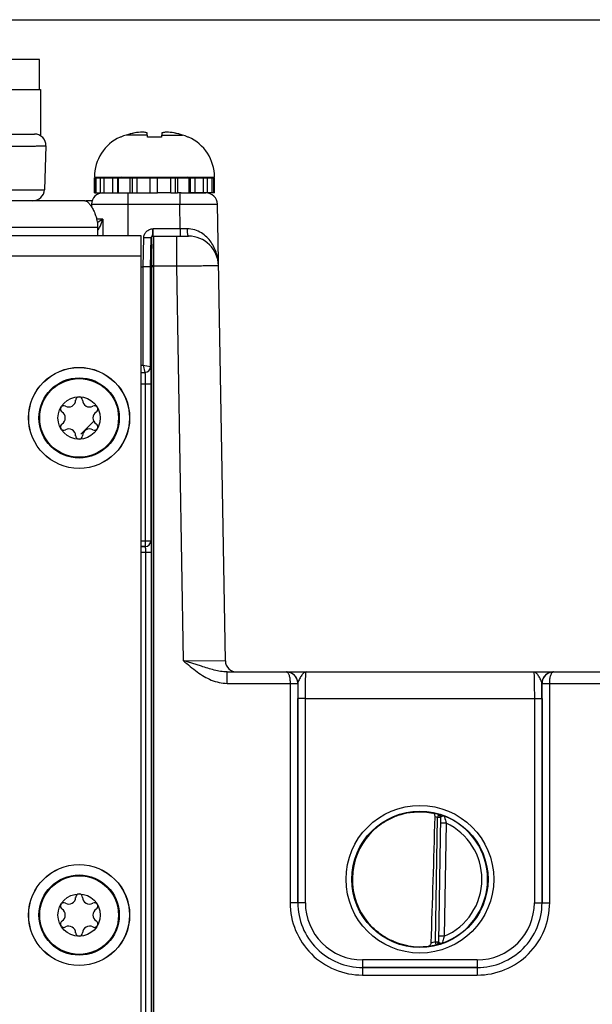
# Model space of a CAD drawing. Header units: inches. Extents: x 0 to 34, y 0 to 22.
# Tile 68 of 103: x 16 to 17.5, y 10.5 to 13. Entities that reach past the tile are written whole.
import ezdxf

# ---------------------------------------------------------------- set-up
doc = ezdxf.new("R2010")
doc.units = ezdxf.units.IN
doc.header["$LTSCALE"] = 1.87
doc.header["$MEASUREMENT"] = 0
doc.layers.get('0').update_dxf_attribs({"linetype": 'CONTINUOUS'})
for name, color, linetype in [('02___PRT_ALL_AXES', 7, 'CONTINUOUS'), ('03___PRT_ALL_CURVES', 7, 'CONTINUOUS'), ('COSMETIC', 7, 'CONTINUOUS'), ('DIMENSIONS', 7, 'CONTINUOUS'), ('SD_DOOR', 7, 'CONTINUOUS')]:
    doc.layers.add(name, color=color, linetype=linetype)
doc.styles.get("Standard").update_dxf_attribs({"font": 'txt', "width": 0.8})
doc.dimstyles.new('DIMSTYLE_1', dxfattribs={"dimtxt": 0.125, "dimasz": 0.18, "dimexe": 0.125, "dimexo": 0.0625, "dimgap": 0.0625, "dimtad": 0, "dimtih": 1, "dimtoh": 1, "dimzin": 4, "dimdsep": 46, "dimtxsty": 'STANDARD', "dimblk": '_FILLED', "dimblk1": '_FILLED', "dimblk2": '_FILLED', "dimcen": 0.09, "dimadec": 0, "dimazin": 0, "dimtp": 0.01, "dimtm": 0.01, "dimtfac": 1, "dimtofl": 0, "dimtmove": 0, "dimatfit": 3, "dimldrblk": '_FILLED', "dimfxl": 1, "dimtolj": 1, "dimtzin": 4, "dimarcsym": 0})

# ---------------------------------------------------------------- blocks, each defined once
blk = doc.blocks.new('_FILLED')
at = {"color": 0, "linetype": 'BYBLOCK'}
blk.add_solid([(0, 0), (-1, 0.174), (-1, -0.174)], dxfattribs=at)
blk = doc.blocks.new('*D5')
at = {"layer": 'DIMENSIONS', "color": 2, "linetype": 'CONTINUOUS'}
for p, q in [((15.7295, 13.0406), (22.6206, 13.0406)), ((22.4956, 13.0406), (22.4956, 10.7789)), ((22.4956, 8.2671), (22.4956, 10.5289)), ((20.9262, 8.2671), (22.6206, 8.2671))]:
    blk.add_line(p, q, dxfattribs=at)
at = {"layer": 'DIMENSIONS', "color": 2, "linetype": 'CONTINUOUS', "xscale": 0.18, "yscale": 0.18, "zscale": 0.18}
for p, rotation in [((22.4956, 13.0406), 90), ((22.4956, 8.2671), 270)]:
    blk.add_blockref('_FILLED', p, dxfattribs=dict(at, rotation=rotation))
at = {"layer": 'DIMENSIONS', "color": 2, "linetype": 'CONTINUOUS', "insert": (22.4956, 10.7164), "char_height": 0.125, "width": 1.225, "attachment_point": 2, "line_spacing_factor": 0.9}
blk.add_mtext('4.77{\\Ftxt.shx;\\W1.000000;\\H0.125000; }[121.2]', dxfattribs=at)

msp = doc.modelspace()

# ---------------------------------------------------------------- linework, layer by layer
at = {"color": 7, "linetype": 'CONTINUOUS'}
for p, q in [((16.0802, 12.9358), (15.8243, 12.9358)), ((16.0802, 12.857), (16.0802, 12.9358)), ((15.6865, 12.857), (16.0821, 12.857)), ((16.0821, 12.857), (16.0821, 12.7363)), ((16.3625, 12.7379), (16.3074, 12.7379)), ((16.363, 12.7327), (16.3619, 12.7435)), ((16.4007, 12.7435), (16.3996, 12.7327)), ((16.4001, 12.7379), (16.4552, 12.7379)), ((16.2934, 12.7327), (16.2915, 12.7327)), ((16.3996, 12.7327), (16.363, 12.7327)), ((16.4711, 12.7327), (16.4692, 12.7327)), ((16.2238, 12.6275), (16.5388, 12.6275)), ((16.2238, 12.6255), (16.3898, 12.6255)), ((16.2248, 12.5861), (16.2248, 12.6255)), ((16.2282, 12.5861), (16.2282, 12.6255)), ((16.24, 12.5861), (16.24, 12.6255)), ((16.2498, 12.5861), (16.2498, 12.6255)), ((16.2721, 12.5861), (16.2721, 12.6255)), ((16.2849, 12.5861), (16.2849, 12.6255)), ((16.2872, 12.5861), (16.2872, 12.6255)), ((16.3173, 12.5861), (16.3173, 12.6255)), ((16.3242, 12.5861), (16.3242, 12.6255)), ((16.3357, 12.5861), (16.3357, 12.6255)), ((16.3701, 12.5861), (16.3701, 12.6255)), ((16.3703, 12.5861), (16.3703, 12.6255)), ((16.3898, 12.5861), (16.3898, 12.6255)), ((16.5371, 12.6255), (16.5388, 12.6255)), ((16.2238, 12.5861), (16.3702, 12.5861)), ((16.3119, 12.5861), (16.3119, 12.4738)), ((16.3703, 12.5861), (16.3898, 12.5861)), ((16.4245, 12.5861), (16.4416, 12.5861)), ((16.448, 12.5861), (16.448, 12.5566)), ((16.4515, 12.5861), (16.5164, 12.5861)), ((16.5388, 12.5861), (16.5371, 12.5861)), ((16.2163, 12.5566), (16.2162, 12.5497)), ((16.2163, 12.5566), (16.448, 12.5566)), ((16.4491, 12.4922), (16.448, 12.5566)), ((16.5673, 11.3586), (16.5464, 12.5566)), ((16.2459, 12.5171), (16.2296, 12.5171)), ((16.2459, 12.5171), (16.2313, 12.5075)), ((16.2459, 12.5171), (16.2456, 12.4738)), ((16.2339, 12.489), (16.2364, 12.4933)), ((16.4491, 12.4922), (16.3776, 12.4922)), ((16.4491, 12.4922), (16.4491, 12.4728)), ((16.4669, 12.4921), (16.4491, 12.4922)), ((16.3468, 12.4738), (13.5168, 12.4738)), ((16.3468, 9.0208), (16.3468, 12.4738)), ((16.352, 12.3918), (16.3533, 12.4679)), ((16.3713, 12.3918), (16.3726, 12.4679)), ((16.3726, 12.4679), (16.3735, 12.4679)), ((16.3776, 12.4728), (16.4704, 12.4728)), ((16.3785, 12.4728), (16.3787, 12.4723)), ((16.439, 12.4728), (16.439, 12.3944)), ((16.3468, 12.4198), (13.5168, 12.4198)), ((16.3468, 12.3918), (16.352, 12.3918)), ((16.352, 12.1345), (16.352, 12.3918)), ((16.3713, 12.3918), (16.352, 12.3918)), ((16.3713, 12.1302), (16.3713, 12.3918)), ((16.3713, 12.3918), (16.3735, 12.3918)), ((16.3735, 12.3945), (16.3735, 12.3918)), ((16.3785, 12.3944), (16.3735, 12.3945)), ((16.3735, 12.3918), (16.3737, 9.6402)), ((16.3785, 12.3918), (16.3735, 12.3918)), ((16.3785, 12.3944), (16.3785, 12.3918)), ((16.3785, 12.3944), (16.4389, 12.3944)), ((16.3785, 12.3918), (16.3787, 9.6401)), ((16.4389, 12.3944), (16.457, 11.359)), ((16.3468, 12.1345), (16.352, 12.1345)), ((16.352, 12.1345), (16.3563, 12.1152)), ((16.352, 12.1345), (16.3713, 12.1302)), ((16.3713, 12.1302), (16.3713, 12.1302)), ((16.3468, 12.1153), (16.3563, 12.1152)), ((16.3468, 12.1152), (16.3563, 12.1152)), ((16.3563, 12.1152), (16.3563, 12.1152)), ((16.3468, 12.0852), (16.3721, 12.0852)), ((16.3571, 12.0852), (16.3571, 11.6584)), ((16.3721, 12.0852), (16.3721, 11.6734)), ((16.3468, 11.6734), (16.3721, 11.6734)), ((16.3468, 11.6584), (16.3571, 11.6584)), ((16.3571, 11.6584), (16.3468, 11.6584)), ((16.3571, 11.6584), (16.3571, 11.6584)), ((16.3721, 11.6734), (16.3721, 11.6734)), ((16.3468, 11.6434), (16.3726, 11.6434)), ((16.3576, 11.6434), (16.3576, 9.1045)), ((16.3726, 11.6434), (16.3726, 9.1205)), ((16.457, 11.359), (16.5673, 11.3586)), ((16.5045, 11.3441), (16.457, 11.359)), ((16.5719, 11.2993), (16.5719, 11.3291)), ((16.5719, 11.3291), (16.7274, 11.3291)), ((16.7275, 11.3291), (17.4277, 11.3291)), ((17.4277, 11.3291), (17.4267, 11.3291)), ((17.4278, 11.3291), (17.7824, 11.3291)), ((16.5719, 11.2993), (16.7373, 11.2993)), ((16.7373, 11.2993), (16.7372, 10.7238)), ((16.7373, 11.2993), (16.7572, 11.2993)), ((16.7373, 11.2992), (16.756, 11.2992)), ((16.756, 11.2992), (16.7572, 11.2991)), ((16.7572, 11.2991), (16.7572, 10.7237)), ((16.7575, 11.2991), (16.7572, 11.2991)), ((16.7578, 11.3011), (16.7575, 11.2991)), ((17.3977, 11.2991), (17.3974, 11.3011)), ((17.398, 11.2991), (17.3977, 11.2991)), ((17.398, 11.2993), (17.418, 11.2993)), ((17.398, 11.2991), (17.3993, 11.2992)), ((17.398, 10.7237), (17.398, 11.2991)), ((17.3993, 11.2992), (17.418, 11.2992)), ((17.418, 11.2993), (17.7923, 11.2993)), ((17.418, 10.7238), (17.418, 11.2993)), ((16.7573, 10.7238), (16.7574, 11.2599)), ((16.7774, 11.2597), (16.7574, 11.2599)), ((16.7773, 10.7236), (16.7774, 11.2597)), ((16.7774, 11.2597), (17.3779, 11.2597)), ((17.3779, 11.2597), (17.3979, 11.2599)), ((17.3779, 11.2597), (17.3779, 10.7236)), ((17.3979, 11.2599), (17.3979, 10.7238)), ((17.1263, 10.9551), (17.1241, 10.9476)), ((17.1263, 10.9555), (17.1263, 10.9551)), ((17.1184, 10.6212), (17.1241, 10.9476)), ((17.132, 10.9474), (17.1241, 10.9476)), ((17.132, 10.9478), (17.1263, 10.6207)), ((17.1467, 10.9324), (17.1317, 10.9326)), ((17.1467, 10.9324), (17.1415, 10.6356)), ((16.7572, 10.7237), (16.7372, 10.7238)), ((16.7573, 10.7238), (16.7572, 10.7237)), ((16.7773, 10.7236), (16.7573, 10.7238)), ((17.3779, 10.7236), (17.3979, 10.7238)), ((17.3979, 10.7238), (17.398, 10.7237)), ((17.398, 10.7237), (17.418, 10.7238)), ((17.1184, 10.6212), (17.1263, 10.6211)), ((17.1203, 10.6136), (17.1184, 10.6212)), ((17.1263, 10.6207), (17.1264, 10.6201)), ((17.1415, 10.6356), (17.1265, 10.6359)), ((17.1203, 10.6132), (17.1228, 10.6137)), ((17.1203, 10.6136), (17.1203, 10.6132)), ((17.228, 10.5736), (16.9272, 10.5736)), ((16.9272, 10.5736), (16.9272, 10.5538)), ((17.228, 10.5736), (17.228, 10.5538)), ((16.9273, 10.5538), (16.9272, 10.5537)), ((16.9272, 10.5537), (17.2281, 10.5537)), ((16.9272, 10.5537), (16.9272, 10.5338)), ((17.228, 10.5538), (16.9273, 10.5538)), ((17.228, 10.5538), (17.2281, 10.5537)), ((17.2281, 10.5537), (17.2281, 10.5338)), ((16.9272, 10.5338), (17.2281, 10.5338))]:
    msp.add_line(p, q, dxfattribs=at)
for centre, radius in [((16.1838, 11.9958), 0.1325), ((16.1838, 11.9956), 0.1053), ((16.1838, 11.9956), 0.1033), ((16.1838, 11.9956), 0.0555), ((17.0776, 10.7853), 0.1937), ((17.0776, 10.7851), 0.1787), ((16.1838, 10.6913), 0.1325), ((16.1838, 10.6913), 0.1053), ((16.1838, 10.6913), 0.1033), ((16.1838, 10.6913), 0.0555)]:
    msp.add_circle(centre, radius, dxfattribs=at)
for centre, radius, start, end in [((16.3418, 12.623), 0.1199, 106.7057, 113.8165), ((16.3813, 12.4916), 0.2571, 101.5959, 106.7092), ((16.3813, 12.4917), 0.257, 103.8932, 104.7919), ((16.3813, 12.4917), 0.2571, 101.595, 103.0903), ((16.3598, 12.5555), 0.1904, 92.9669, 99.1137), ((16.4029, 12.5558), 0.1901, 80.882, 87.0374), ((16.3813, 12.4916), 0.2571, 73.2908, 78.4041), ((16.3813, 12.4917), 0.2571, 76.9097, 78.405), ((16.3814, 12.4917), 0.257, 75.2081, 76.1068), ((16.4208, 12.623), 0.1199, 66.1835, 73.2943), ((16.3395, 12.6275), 0.1157, 114.4946, 180), ((16.4231, 12.6275), 0.1157, 0, 65.5054), ((16.2947, 12.6196), 0.00787, 48.4951, 90), ((16.4679, 12.6196), 0.00787, 90, 131.6998), ((16.2463, 12.5561), 0.03, 90, 179), ((16.5164, 12.5561), 0.03, 1, 90), ((16.1927, 12.5157), 0.0491, 323.6862, 326.9913), ((16.1608, 12.5344), 0.0861, 331.4906, 334.7809), ((16.3776, 12.4678), 0.005, 90.0043, 179.0045), ((16.3785, 12.4678), 0.005, 90.0043, 179.0045), ((16.4704, 12.3941), 0.0787, 1, 90), ((16.3563, 12.1302), 0.015, 269.9861, 359.979), ((16.3563, 12.1302), 0.015, 269.9861, 359.979), ((16.1566, 12.0426), 0.0181, 241.6303, 358.3697), ((16.1838, 12.0418), 0.00906, 1.6303, 178.3697), ((16.2109, 12.0426), 0.0181, 181.6303, 298.3697), ((16.1437, 12.0187), 0.00906, 61.6303, 238.3697), ((16.2238, 12.0187), 0.00906, 301.6303, 118.3697), ((16.1295, 11.9956), 0.0181, 301.6303, 58.3697), ((16.2381, 11.9956), 0.0181, 121.6303, 238.3697), ((16.1437, 11.9725), 0.00906, 121.6303, 298.3697), ((16.1566, 11.9486), 0.0181, 1.6303, 118.3697), ((16.2109, 11.9486), 0.0181, 61.6303, 178.3697), ((16.2238, 11.9725), 0.00906, 241.6303, 58.3697), ((16.1838, 11.9493), 0.00906, 181.6303, 358.3697), ((16.3571, 11.6734), 0.015, 270.0283, 359.9437), ((16.3571, 11.6734), 0.015, 270.0279, 359.9441), ((16.5973, 11.3591), 0.03, 181, 270.0005), ((16.7274, 11.3258), 0.00328, 87.874, 89.9772), ((16.7275, 11.2991), 0.03, 86.5239, 89.9979), ((16.7275, 11.2991), 0.03, 81.7514, 86.5252), ((16.7275, 11.2991), 0.03, 73.9349, 81.7431), ((16.7276, 11.2991), 0.03, 0.29, 73.9321), ((17.4277, 11.2991), 0.03, 106.509, 179.71), ((17.4277, 11.2991), 0.03, 106.1757, 106.5052), ((17.4277, 11.2991), 0.03, 98.2751, 106.1727), ((17.4277, 11.2991), 0.03, 93.722, 98.2668), ((17.4277, 11.2991), 0.03, 90.0023, 93.7235), ((17.4278, 11.3258), 0.00328, 90.0235, 92.1254), ((16.7272, 11.2991), 0.03, 359.9986, 0.2485), ((21.5507, 11.2595), 4.7933, 179.5266, 179.9953), ((16.7277, 11.2991), 0.0299, 0, 0.294), ((17.4276, 11.2991), 0.0299, 179.706, 180), ((12.8599, 11.2606), 4.5379, 359.9915, 0.4866), ((17.428, 11.2991), 0.03, 179.7516, 180.0014), ((17.0776, 10.7852), 0.1772, 97.5897, 260.4103), ((17.0778, 10.7844), 0.178, 97.613, 98.5565), ((17.0776, 10.7854), 0.1766, 74.0133, 78.9223), ((17.1241, 10.9479), 0.00787, 359.0032, 74.0573), ((17.1241, 10.9476), 0.00787, 1.6026, 74.0232), ((17.0776, 10.7851), 0.169, 74.0143, 76.3145), ((17.1241, 10.9476), 0.00784, 359.0019, 1.6125), ((17.0776, 10.7852), 0.1776, 359.9909, 68.7991), ((17.0776, 10.7852), 0.1626, 359.9908, 64.8576), ((17.0761, 10.7852), 0.1757, 180.0283, 182.5752), ((17.0776, 10.7851), 0.1776, 289.1915, 359.9988), ((17.0777, 10.7851), 0.1626, 293.1308, 0.0029), ((16.1437, 10.7144), 0.00906, 61.6303, 238.3697), ((16.1566, 10.7383), 0.0181, 241.6303, 358.3697), ((16.1838, 10.7375), 0.00906, 1.6303, 178.3697), ((16.2109, 10.7383), 0.0181, 181.6303, 298.3697), ((16.2238, 10.7144), 0.00906, 301.6303, 118.3697), ((16.9272, 10.7237), 0.1899, 179.9889, 270.0019), ((16.9272, 10.7236), 0.1699, 179.9847, 270.005), ((16.9273, 10.7237), 0.17, 179.9855, 269.9983), ((16.9272, 10.7236), 0.15, 179.9812, 270.0004), ((17.228, 10.7237), 0.17, 270.0017, 0.0146), ((17.228, 10.7236), 0.15, 269.9996, 0.0188), ((17.2281, 10.7237), 0.1899, 269.9981, 0.0111), ((17.2281, 10.7236), 0.1699, 269.995, 0.0153), ((16.1295, 10.6913), 0.0181, 301.6303, 58.3697), ((16.2381, 10.6913), 0.0181, 121.6303, 238.3697), ((16.1437, 10.6681), 0.00906, 121.6303, 298.3697), ((16.2238, 10.6681), 0.00906, 241.6303, 58.3697), ((16.1566, 10.6442), 0.0181, 1.6303, 118.3697), ((16.1838, 10.645), 0.00906, 181.6303, 358.3697), ((16.2109, 10.6442), 0.0181, 61.6303, 178.3697), ((17.0775, 10.7853), 0.169, 280.1153, 283.984), ((17.1184, 10.6209), 0.00787, 283.9403, 358.9966), ((17.1184, 10.6212), 0.00787, 283.9738, 356.3966), ((17.1184, 10.6212), 0.00784, 356.3867, 358.9981), ((17.0778, 10.7863), 0.1783, 259.8292, 260.3976), ((17.0763, 10.7764), 0.1683, 260.3452, 277.8084), ((17.0776, 10.785), 0.1767, 277.0182, 283.9844)]:
    msp.add_arc(centre, radius, start, end, dxfattribs=at)
msp.add_ellipse((17.0993, 13.5425), major_axis=(0.078, 4.4688), ratio=0.01745, start_param=-2.283644, end_param=-2.189561, dxfattribs=at)
for points, knots in [([(16.3619, 12.7435), (16.3609, 12.7438), (16.357, 12.7447), (16.3529, 12.7454), (16.3499, 12.7456)], [0, 0, 0, 0, 0.253969, 1, 1, 1, 1]), ([(16.4127, 12.7456), (16.4117, 12.7455), (16.4077, 12.7451), (16.4037, 12.7443), (16.4007, 12.7435)], [0, 0, 0, 0, 0.246609, 1, 1, 1, 1]), ([(16.448, 12.5566), (16.4544, 12.5567), (16.4669, 12.5567), (16.4851, 12.5568), (16.4995, 12.5568), (16.5102, 12.5568), (16.5173, 12.5568), (16.5238, 12.5568), (16.5295, 12.5568), (16.5345, 12.5568), (16.5381, 12.5568), (16.5405, 12.5568), (16.542, 12.5568), (16.5433, 12.5567), (16.5444, 12.5567), (16.5452, 12.5567), (16.5458, 12.5567), (16.5461, 12.5567), (16.5462, 12.5567), (16.5463, 12.5566), (16.5464, 12.5566), (16.5464, 12.5566)], [0, 0, 0, 0, 0.195075, 0.382651, 0.555523, 0.63434, 0.707048, 0.772947, 0.831402, 0.881851, 0.923809, 0.941475, 0.956872, 0.969965, 0.980723, 0.989118, 0.995134, 0.997244, 0.998756, 0.99967, 1, 1, 1, 1]), ([(16.2387, 12.4977), (16.2401, 12.5009), (16.2428, 12.5072), (16.2449, 12.5138), (16.2459, 12.5171)], [0, 0, 0, 0, 0.502747, 1, 1, 1, 1]), ([(16.3533, 12.4679), (16.3533, 12.4711), (16.3547, 12.4774), (16.3601, 12.4853), (16.3669, 12.4897), (16.3729, 12.4916), (16.376, 12.492), (16.3776, 12.4922)], [0, 0, 0, 0, 0.249708, 0.499434, 0.749132, 0.874531, 1, 1, 1, 1]), ([(16.3726, 12.4679), (16.3726, 12.4686), (16.3729, 12.47), (16.3741, 12.4717), (16.3759, 12.4729), (16.3765, 12.4751), (16.3768, 12.4775), (16.377, 12.4805), (16.3773, 12.4855), (16.3774, 12.4894), (16.3776, 12.4922)], [0, 0, 0, 0, 0.081641, 0.157775, 0.249818, 0.319455, 0.413485, 0.533824, 0.676041, 1, 1, 1, 1]), ([(16.3776, 12.4922), (16.3775, 12.4909), (16.3775, 12.4884), (16.3774, 12.4848), (16.3774, 12.4815), (16.3774, 12.4787), (16.3774, 12.4766), (16.3774, 12.4752), (16.3774, 12.4744), (16.3775, 12.4737), (16.3775, 12.4732), (16.3775, 12.473), (16.3775, 12.4728), (16.3776, 12.4728)], [0, 0, 0, 0, 0.195925, 0.383792, 0.55656, 0.70774, 0.831658, 0.881895, 0.923666, 0.956584, 0.980354, 0.994789, 1, 1, 1, 1]), ([(16.5492, 12.3955), (16.549, 12.4061), (16.5457, 12.4278), (16.5338, 12.4529), (16.5191, 12.4704), (16.5047, 12.4818), (16.487, 12.49), (16.4737, 12.4921), (16.4669, 12.4921)], [0, 0, 0, 0, 0.228207, 0.463117, 0.586511, 0.715982, 0.853584, 1, 1, 1, 1]), ([(16.4669, 12.4921), (16.4669, 12.4896), (16.467, 12.4861), (16.4675, 12.4815), (16.4679, 12.4786), (16.4684, 12.4762), (16.4689, 12.4746), (16.4694, 12.4737), (16.4698, 12.4731), (16.4702, 12.4728), (16.4704, 12.4728)], [0, 0, 0, 0, 0.368904, 0.535599, 0.682371, 0.804246, 0.897585, 0.933054, 0.96126, 1, 1, 1, 1]), ([(16.3726, 12.4679), (16.3725, 12.4679), (16.3724, 12.4679), (16.3721, 12.4679), (16.3716, 12.4678), (16.371, 12.4678), (16.3701, 12.4678), (16.3687, 12.4678), (16.3666, 12.4678), (16.3638, 12.4678), (16.3605, 12.4678), (16.357, 12.4679), (16.3545, 12.4679), (16.3533, 12.4679)], [0, 0, 0, 0, 0.006618, 0.022456, 0.047464, 0.081423, 0.124022, 0.174864, 0.299293, 0.450043, 0.621461, 0.807096, 1, 1, 1, 1]), ([(16.3735, 12.4679), (16.3736, 12.4679), (16.3736, 12.4678), (16.3737, 12.4675), (16.3737, 12.4671), (16.3738, 12.4665), (16.3738, 12.4657), (16.3739, 12.4643), (16.3739, 12.4621), (16.374, 12.4591), (16.374, 12.4554), (16.3741, 12.4511), (16.3741, 12.4463), (16.3741, 12.4409), (16.374, 12.433), (16.3739, 12.4223), (16.3738, 12.4087), (16.3736, 12.3993), (16.3735, 12.3945)], [0, 0, 0, 0, 0.001465, 0.005155, 0.011198, 0.019603, 0.030358, 0.04344, 0.076462, 0.118363, 0.168747, 0.227132, 0.29296, 0.365602, 0.444362, 0.617168, 0.804769, 1, 1, 1, 1]), ([(16.3787, 12.4723), (16.3788, 12.4713), (16.3789, 12.4685), (16.379, 12.4631), (16.3791, 12.4555), (16.3791, 12.4459), (16.379, 12.4346), (16.3789, 12.4172), (16.3787, 12.4037), (16.3785, 12.3944)], [0, 0, 0, 0, 0.038199, 0.107851, 0.206723, 0.331602, 0.47842, 0.642388, 1, 1, 1, 1]), ([(16.4389, 12.3944), (16.4461, 12.3945), (16.4602, 12.3947), (16.4775, 12.3949), (16.4907, 12.395), (16.5, 12.3951), (16.5087, 12.3952), (16.5166, 12.3953), (16.5239, 12.3954), (16.5303, 12.3954), (16.5358, 12.3955), (16.5399, 12.3955), (16.5426, 12.3955), (16.5443, 12.3955), (16.5458, 12.3955), (16.547, 12.3955), (16.5478, 12.3955), (16.5483, 12.3955), (16.5486, 12.3955), (16.5489, 12.3955), (16.549, 12.3955), (16.5491, 12.3955), (16.5492, 12.3955), (16.5492, 12.3955)], [0, 0, 0, 0, 0.195087, 0.382674, 0.471384, 0.555556, 0.634376, 0.707088, 0.77299, 0.831448, 0.881899, 0.923857, 0.941522, 0.956919, 0.97001, 0.980765, 0.989158, 0.992462, 0.995168, 0.997275, 0.998782, 0.999689, 1, 1, 1, 1]), ([(16.3713, 12.1302), (16.3713, 12.1302), (16.3714, 12.1301), (16.3714, 12.1299), (16.3714, 12.1296), (16.3715, 12.129), (16.3715, 12.1279), (16.3716, 12.1264), (16.3717, 12.1245), (16.3717, 12.1222), (16.3718, 12.1196), (16.3719, 12.1155), (16.372, 12.1097), (16.372, 12.102), (16.3721, 12.0938), (16.3721, 12.0881), (16.3721, 12.0852)], [0, 0, 0, 0, 0.002194, 0.006648, 0.013413, 0.022488, 0.047493, 0.08145, 0.124047, 0.174886, 0.23349, 0.299309, 0.450058, 0.621472, 0.807109, 1, 1, 1, 1]), ([(16.3563, 12.1152), (16.3564, 12.1152), (16.3564, 12.1149), (16.3565, 12.1145), (16.3565, 12.1137), (16.3566, 12.1127), (16.3567, 12.1114), (16.3567, 12.1099), (16.3568, 12.1081), (16.3569, 12.1054), (16.357, 12.1015), (16.357, 12.0964), (16.3571, 12.0909), (16.3571, 12.0871), (16.3571, 12.0852)], [0, 0, 0, 0, 0.006877, 0.022812, 0.047866, 0.081845, 0.124446, 0.175276, 0.233861, 0.299653, 0.45033, 0.621659, 0.807204, 1, 1, 1, 1]), ([(16.3571, 11.6584), (16.3571, 11.6584), (16.3572, 11.6582), (16.3572, 11.658), (16.3572, 11.6576), (16.3573, 11.6568), (16.3574, 11.6555), (16.3575, 11.6537), (16.3575, 11.6515), (16.3576, 11.649), (16.3576, 11.6462), (16.3576, 11.6444), (16.3576, 11.6434)], [0, 0, 0, 0, 0.008607, 0.025972, 0.052175, 0.087041, 0.181476, 0.305909, 0.455813, 0.625707, 0.809346, 1, 1, 1, 1]), ([(16.3721, 11.6734), (16.3721, 11.6733), (16.3721, 11.673), (16.3722, 11.6725), (16.3722, 11.6718), (16.3723, 11.6707), (16.3723, 11.6694), (16.3724, 11.6672), (16.3725, 11.664), (16.3725, 11.6595), (16.3726, 11.6545), (16.3726, 11.6491), (16.3726, 11.6453), (16.3726, 11.6434)], [0, 0, 0, 0, 0.008119, 0.025275, 0.051373, 0.086189, 0.129407, 0.180636, 0.30517, 0.455228, 0.625307, 0.809143, 1, 1, 1, 1]), ([(16.5719, 11.3291), (16.5662, 11.3291), (16.5547, 11.3303), (16.5379, 11.3341), (16.5212, 11.3389), (16.5101, 11.3423), (16.5045, 11.3441)], [0, 0, 0, 0, 0.247776, 0.495527, 0.745711, 1, 1, 1, 1]), ([(16.4937, 11.3291), (16.4995, 11.325), (16.5113, 11.3172), (16.5303, 11.3075), (16.5506, 11.3009), (16.5648, 11.2993), (16.5719, 11.2993)], [0, 0, 0, 0, 0.250149, 0.500224, 0.750192, 1, 1, 1, 1]), ([(16.7572, 11.2993), (16.7572, 11.3032), (16.7556, 11.3112), (16.7488, 11.3211), (16.7389, 11.3276), (16.7312, 11.3291), (16.7274, 11.3291)], [0, 0, 0, 0, 0.256485, 0.508952, 0.756195, 1, 1, 1, 1]), ([(16.7275, 11.3291), (16.7282, 11.3291), (16.7296, 11.3286), (16.7314, 11.3267), (16.733, 11.324), (16.7345, 11.3203), (16.7357, 11.3159), (16.7369, 11.3088), (16.7372, 11.3031), (16.7373, 11.2993)], [0, 0, 0, 0, 0.058913, 0.132924, 0.228639, 0.347582, 0.488372, 0.647627, 1, 1, 1, 1]), ([(16.7789, 11.3291), (16.778, 11.3291), (16.7759, 11.3287), (16.7731, 11.3268), (16.7702, 11.324), (16.7674, 11.3203), (16.7646, 11.3159), (16.7619, 11.3111), (16.7595, 11.3062), (16.7582, 11.3028), (16.7578, 11.3011)], [0, 0, 0, 0, 0.078581, 0.169087, 0.277834, 0.405668, 0.549534, 0.703313, 0.857696, 1, 1, 1, 1]), ([(16.7774, 11.2597), (16.7774, 11.2643), (16.7774, 11.2731), (16.7775, 11.286), (16.7776, 11.2962), (16.7777, 11.3037), (16.7778, 11.3087), (16.7779, 11.3132), (16.7781, 11.3173), (16.7782, 11.3208), (16.7783, 11.3237), (16.7785, 11.3257), (16.7786, 11.327), (16.7786, 11.3277), (16.7787, 11.3283), (16.7788, 11.3288), (16.7788, 11.329), (16.7789, 11.3291), (16.7789, 11.3291)], [0, 0, 0, 0, 0.195361, 0.38296, 0.555671, 0.634365, 0.706936, 0.772694, 0.831016, 0.881349, 0.923218, 0.956231, 0.969319, 0.980089, 0.988521, 0.994607, 0.998369, 1, 1, 1, 1]), ([(17.3974, 11.3011), (17.3971, 11.3028), (17.3958, 11.3062), (17.3933, 11.3111), (17.3906, 11.3159), (17.3878, 11.3203), (17.385, 11.324), (17.3822, 11.3268), (17.3793, 11.3287), (17.3772, 11.3291), (17.3763, 11.3291)], [0, 0, 0, 0, 0.142304, 0.296687, 0.450466, 0.594331, 0.722165, 0.830913, 0.921415, 1, 1, 1, 1]), ([(17.3763, 11.3291), (17.3763, 11.3291), (17.3764, 11.329), (17.3764, 11.3288), (17.3765, 11.3283), (17.3766, 11.3277), (17.3767, 11.327), (17.3768, 11.3257), (17.3769, 11.3237), (17.377, 11.3208), (17.3772, 11.3173), (17.3773, 11.3132), (17.3774, 11.3087), (17.3775, 11.3037), (17.3776, 11.2962), (17.3777, 11.286), (17.3778, 11.2731), (17.3779, 11.2643), (17.3779, 11.2597)], [0, 0, 0, 0, 0.001631, 0.005393, 0.011479, 0.019911, 0.03068, 0.043769, 0.076782, 0.118652, 0.168985, 0.227307, 0.293065, 0.365635, 0.444328, 0.617038, 0.804636, 1, 1, 1, 1]), ([(17.4278, 11.3291), (17.424, 11.3291), (17.4163, 11.3276), (17.4064, 11.3211), (17.3996, 11.3112), (17.398, 11.3032), (17.398, 11.2993)], [0, 0, 0, 0, 0.243804, 0.491044, 0.743514, 1, 1, 1, 1]), ([(17.418, 11.2993), (17.418, 11.3031), (17.4183, 11.3088), (17.4196, 11.3159), (17.4208, 11.3203), (17.4222, 11.324), (17.4238, 11.3267), (17.4256, 11.3286), (17.427, 11.3291), (17.4277, 11.3291)], [0, 0, 0, 0, 0.352374, 0.511631, 0.652423, 0.771365, 0.867078, 0.941087, 1, 1, 1, 1]), ([(16.9004, 10.7867), (16.9005, 10.7971), (16.9026, 10.818), (16.911, 10.8483), (16.9247, 10.8765), (16.9432, 10.902), (16.9658, 10.9238), (16.9919, 10.9413), (17.0206, 10.9539), (17.041, 10.9589), (17.0513, 10.9604)], [0, 0, 0, 0, 0.124994, 0.249987, 0.37498, 0.499979, 0.624978, 0.749984, 0.874989, 1, 1, 1, 1]), ([(17.0542, 10.9608), (17.0595, 10.9615), (17.0787, 10.9632), (17.098, 10.9616), (17.1116, 10.9587)], [0, 0, 0, 0, 0.279239, 1, 1, 1, 1]), ([(17.1175, 10.9493), (17.1176, 10.9505), (17.1173, 10.9527), (17.116, 10.9557), (17.114, 10.9578), (17.1124, 10.9585), (17.1116, 10.9587)], [0, 0, 0, 0, 0.298125, 0.561483, 0.789509, 1, 1, 1, 1]), ([(17.1418, 10.9507), (17.1408, 10.9511), (17.1387, 10.9519), (17.1358, 10.9529), (17.1331, 10.9537), (17.1308, 10.9544), (17.1292, 10.9549), (17.1281, 10.9551), (17.1275, 10.9553), (17.127, 10.9554), (17.1266, 10.9555), (17.1264, 10.9555), (17.1263, 10.9555), (17.1263, 10.9555)], [0, 0, 0, 0, 0.209006, 0.401173, 0.572581, 0.719657, 0.838995, 0.887226, 0.927312, 0.958886, 0.98164, 0.995323, 1, 1, 1, 1]), ([(17.1418, 10.9507), (17.1408, 10.9511), (17.1391, 10.9511), (17.137, 10.9507), (17.1355, 10.9503), (17.1341, 10.9498), (17.1328, 10.9491), (17.132, 10.9483), (17.132, 10.9478)], [0, 0, 0, 0, 0.296307, 0.4487, 0.5968, 0.731983, 0.846458, 1, 1, 1, 1]), ([(17.1418, 10.9507), (17.142, 10.9501), (17.1434, 10.944), (17.1451, 10.9378), (17.1467, 10.9324)], [0, 0, 0, 0, 0.097085, 1, 1, 1, 1]), ([(17.0464, 10.6108), (17.0366, 10.6126), (17.0172, 10.6177), (16.99, 10.6303), (16.9652, 10.6472), (16.9437, 10.668), (16.9259, 10.6921), (16.9124, 10.7189), (16.9036, 10.7476), (16.9011, 10.7674), (16.9006, 10.7773)], [0, 0, 0, 0, 0.12501, 0.250015, 0.375019, 0.500018, 0.625017, 0.750011, 0.875004, 1, 1, 1, 1]), ([(17.0992, 10.6097), (17.1002, 10.6098), (17.1021, 10.6104), (17.1047, 10.6123), (17.1066, 10.6152), (17.1072, 10.6176), (17.1072, 10.6188)], [0, 0, 0, 0, 0.224288, 0.456527, 0.71304, 1, 1, 1, 1]), ([(17.1228, 10.6137), (17.124, 10.614), (17.1263, 10.6154), (17.1275, 10.6177), (17.1278, 10.619)], [0, 0, 0, 0, 0.490101, 1, 1, 1, 1]), ([(17.1264, 10.6201), (17.1266, 10.6199), (17.127, 10.6195), (17.1275, 10.6191), (17.1278, 10.619)], [0, 0, 0, 0, 0.43983, 1, 1, 1, 1]), ([(17.1278, 10.619), (17.1284, 10.6187), (17.1296, 10.6181), (17.1323, 10.6173), (17.1346, 10.617), (17.136, 10.6174)], [0, 0, 0, 0, 0.226835, 0.484859, 1, 1, 1, 1]), ([(17.1415, 10.6356), (17.1408, 10.6336), (17.1389, 10.6275), (17.1371, 10.6214), (17.136, 10.6174)], [0, 0, 0, 0, 0.346214, 1, 1, 1, 1]), ([(17.1228, 10.6137), (17.1247, 10.6141), (17.1291, 10.6152), (17.1335, 10.6166), (17.136, 10.6174)], [0, 0, 0, 0, 0.41529, 1, 1, 1, 1])]:
    msp.add_open_spline(points, degree=3, knots=knots, dxfattribs=at)
msp.add_open_spline([(16.457, 11.359), (16.469, 11.3487), (16.4809, 11.3383), (16.4937, 11.3291)], degree=3, dxfattribs=at)
at = {"layer": '02___PRT_ALL_AXES', "color": 7, "linetype": 'CONTINUOUS'}
for p, q in [((16.2238, 12.5861), (16.2238, 12.6255)), ((16.3898, 12.6255), (16.5371, 12.6255)), ((16.4245, 12.5861), (16.4245, 12.6255)), ((16.4365, 12.5861), (16.4365, 12.6255)), ((16.443, 12.5861), (16.443, 12.6255)), ((16.4726, 12.5861), (16.4726, 12.6255)), ((16.4755, 12.5861), (16.4755, 12.6255)), ((16.4879, 12.5861), (16.4879, 12.6255)), ((16.5102, 12.5861), (16.5102, 12.6255)), ((16.5205, 12.5861), (16.5205, 12.6255)), ((16.533, 12.5861), (16.533, 12.6255)), ((16.5371, 12.5861), (16.5371, 12.6255)), ((16.5388, 12.5861), (16.5388, 12.6255)), ((16.4245, 12.5861), (16.3898, 12.5861)), ((16.4515, 12.5861), (16.4416, 12.5861)), ((16.5371, 12.5861), (16.4755, 12.5861))]:
    msp.add_line(p, q, dxfattribs=at)
at = {"layer": '02___PRT_ALL_AXES', "color": 3, "linetype": 'CONTINUOUS'}
for p, q in [((16.1988, 12.5656), (13.2981, 12.5656)), ((16.2179, 12.5656), (16.2016, 12.5656)), ((16.2323, 12.4956), (13.2981, 12.4956)), ((16.2323, 12.4956), (16.2323, 12.4738))]:
    msp.add_line(p, q, dxfattribs=at)
msp.add_open_spline([(16.1988, 12.5656), (16.1995, 12.5656), (16.2012, 12.5653), (16.2036, 12.5641), (16.2061, 12.5623), (16.2088, 12.5598), (16.2114, 12.5567), (16.2141, 12.5532), (16.2167, 12.5493), (16.2202, 12.5433), (16.2234, 12.5367), (16.2262, 12.5295), (16.2282, 12.5235), (16.2299, 12.517), (16.2312, 12.5101), (16.2321, 12.5029), (16.2323, 12.498), (16.2323, 12.4956)], degree=3, knots=[0, 0, 0, 0, 0.027687, 0.060026, 0.09837, 0.142715, 0.192504, 0.246916, 0.305121, 0.366772, 0.500414, 0.573383, 0.651235, 0.734217, 0.820811, 0.909478, 1, 1, 1, 1], dxfattribs=at)
at = {"layer": '03___PRT_ALL_CURVES', "color": 2, "linetype": 'CONTINUOUS'}
msp.add_line((16.1885, 11.9534), (16.2222, 11.987), dxfattribs=at)
at = {"layer": 'COSMETIC', "color": 7, "linetype": 'CONTINUOUS'}
for centre in [(16.1838, 11.9956), (16.1838, 10.6913)]:
    msp.add_circle(centre, 0.1323, dxfattribs=at)
at = {"layer": 'SD_DOOR', "color": 7, "linetype": 'CONTINUOUS'}
for p, q in [((15.3916, 12.7406), (16.0667, 12.7406)), ((16.0967, 12.7095), (16.0927, 12.5945))]:
    msp.add_line(p, q, dxfattribs=at)
for centre, start, end in [((16.0667, 12.7106), 358, 89.9999), ((16.0627, 12.5956), 270, 358)]:
    msp.add_arc(centre, 0.03, start, end, dxfattribs=at)
for points, knots in [([(15.9218, 12.7095), (15.9275, 12.7095), (15.9389, 12.7094), (15.9558, 12.7094), (15.9724, 12.7093), (15.9885, 12.7092), (16.004, 12.7092), (16.0187, 12.7091), (16.0324, 12.7091), (16.0451, 12.7091), (16.0549, 12.7091), (16.0622, 12.7091), (16.0671, 12.7091), (16.0717, 12.7092), (16.0759, 12.7092), (16.0798, 12.7092), (16.0832, 12.7092), (16.0863, 12.7092), (16.0887, 12.7093), (16.0903, 12.7093), (16.0914, 12.7093), (16.0924, 12.7093), (16.0933, 12.7094), (16.0941, 12.7094), (16.0948, 12.7094), (16.0953, 12.7094), (16.0958, 12.7094), (16.096, 12.7095), (16.0962, 12.7095), (16.0964, 12.7095), (16.0965, 12.7095), (16.0966, 12.7095), (16.0966, 12.7095), (16.0967, 12.7095), (16.0967, 12.7095), (16.0967, 12.7095)], [0, 0, 0, 0, 0.098013, 0.195078, 0.290263, 0.382652, 0.471356, 0.555521, 0.634337, 0.707043, 0.772938, 0.803131, 0.831389, 0.857644, 0.881833, 0.903898, 0.923785, 0.941448, 0.956843, 0.963679, 0.969935, 0.975607, 0.980693, 0.985187, 0.98909, 0.992397, 0.995108, 0.996239, 0.997221, 0.998053, 0.998735, 0.999269, 0.999654, 0.999893, 1, 1, 1, 1]), ([(15.9476, 12.5944), (15.9526, 12.5944), (15.9624, 12.5943), (15.977, 12.5942), (15.9911, 12.5942), (16.0046, 12.5942), (16.0175, 12.5941), (16.0296, 12.5941), (16.0409, 12.5941), (16.0512, 12.5941), (16.0592, 12.5941), (16.0651, 12.5941), (16.069, 12.5942), (16.0727, 12.5942), (16.0761, 12.5942), (16.0792, 12.5942), (16.082, 12.5942), (16.0844, 12.5943), (16.0863, 12.5943), (16.0876, 12.5943), (16.0885, 12.5943), (16.0893, 12.5944), (16.09, 12.5944), (16.0906, 12.5944), (16.0911, 12.5944), (16.0916, 12.5944), (16.092, 12.5945), (16.0922, 12.5945), (16.0924, 12.5945), (16.0925, 12.5945), (16.0926, 12.5945), (16.0926, 12.5945), (16.0927, 12.5945), (16.0927, 12.5945), (16.0927, 12.5945)], [0, 0, 0, 0, 0.102968, 0.203577, 0.301059, 0.39467, 0.483693, 0.567446, 0.645289, 0.716627, 0.780914, 0.810257, 0.837658, 0.863064, 0.886427, 0.907702, 0.926849, 0.943831, 0.958617, 0.965177, 0.971178, 0.976617, 0.981491, 0.985798, 0.989537, 0.992705, 0.995301, 0.997325, 0.998122, 0.998777, 0.999289, 0.99966, 0.999892, 1, 1, 1, 1])]:
    msp.add_open_spline(points, degree=3, knots=knots, dxfattribs=at)

# ---------------------------------------------------------------- dimensions: what is measured, and where the dimension line sits
at = {"layer": 'DIMENSIONS', "color": 2, "linetype": 'CONTINUOUS'}
dim = msp.add_linear_dim(base=(22.4956, 13.0406), p1=(20.8637, 8.2671), p2=(15.667, 13.0406), angle=90, dimstyle='DIMSTYLE_1', dxfattribs=at)
dim.commit()
dim.dimension.update_dxf_attribs({"geometry": '*D5', "text_midpoint": (22.4956, 10.6539), "dimtype": 160})

doc.saveas('drawing.dxf')
